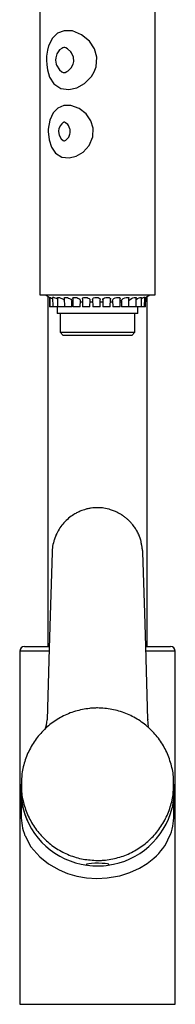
# Model space of a CAD drawing. Header units: millimetres. Extents: x 3931.57 to 3931.62, y 2341.392 to 2342.049.
# Tile 1 of 3: x 3931.57 to 3931.62, y 2341.392 to 2341.709. Entities that reach past the tile are written whole.
import ezdxf

# ---------------------------------------------------------------- set-up
doc = ezdxf.new("R2010")
doc.units = ezdxf.units.MM
doc.layers.add('SANINDUSA', color=3, linetype='Continuous')

msp = doc.modelspace()

# ---------------------------------------------------------------- linework, layer by layer
at = {"layer": 'SANINDUSA'}
for p, q in [((3931.576696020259, 2341.712043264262), (3931.576696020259, 2341.620043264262)), ((3931.613696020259, 2341.620043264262), (3931.613696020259, 2341.712043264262)), ((3931.576696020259, 2341.620043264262), (3931.613696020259, 2341.620043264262)), ((3931.578342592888, 2341.620043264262), (3931.579870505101, 2341.619167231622)), ((3931.579196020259, 2341.619553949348), (3931.579196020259, 2341.507043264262)), ((3931.579759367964, 2341.619230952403), (3931.579811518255, 2341.616243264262)), ((3931.579869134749, 2341.619245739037), (3931.579921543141, 2341.616243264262)), ((3931.58073944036, 2341.61920897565), (3931.580791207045, 2341.616243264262)), ((3931.582323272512, 2341.619128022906), (3931.582373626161, 2341.616243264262)), ((3931.584534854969, 2341.619029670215), (3931.584583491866, 2341.616243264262)), ((3931.587255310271, 2341.618899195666), (3931.587301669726, 2341.616243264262)), ((3931.589669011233, 2341.616243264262), (3931.58970404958, 2341.618250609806)), ((3931.590337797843, 2341.618753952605), (3931.590381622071, 2341.616243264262)), ((3931.592748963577, 2341.616243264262), (3931.592786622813, 2341.618400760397)), ((3931.593616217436, 2341.618597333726), (3931.593657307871, 2341.616243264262)), ((3931.596024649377, 2341.616243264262), (3931.596065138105, 2341.618562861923)), ((3931.596913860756, 2341.618435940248), (3931.596952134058, 2341.616243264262)), ((3931.599319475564, 2341.616243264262), (3931.599362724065, 2341.61872096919)), ((3931.60005291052, 2341.618280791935), (3931.600088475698, 2341.616243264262)), ((3931.602455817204, 2341.616243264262), (3931.602501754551, 2341.618875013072)), ((3931.605264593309, 2341.616243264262), (3931.605312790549, 2341.619004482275)), ((3931.607594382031, 2341.616243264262), (3931.607644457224, 2341.619112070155)), ((3931.609319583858, 2341.616243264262), (3931.609371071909, 2341.619193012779)), ((3931.610347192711, 2341.616243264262), (3931.610399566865, 2341.619243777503)), ((3931.610397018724, 2341.619097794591), (3931.610574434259, 2341.619197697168)), ((3931.610574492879, 2341.619197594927), (3931.612049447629, 2341.620043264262)), ((3931.610621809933, 2341.616243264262), (3931.610674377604, 2341.619254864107)), ((3931.611196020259, 2341.507043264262), (3931.611196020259, 2341.619553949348)), ((3931.579921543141, 2341.616243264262), (3931.579811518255, 2341.616243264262)), ((3931.580791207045, 2341.616243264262), (3931.579921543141, 2341.616243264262)), ((3931.582373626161, 2341.616243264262), (3931.580791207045, 2341.616243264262)), ((3931.582196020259, 2341.616243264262), (3931.582196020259, 2341.614043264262)), ((3931.584583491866, 2341.616243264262), (3931.582373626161, 2341.616243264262)), ((3931.586950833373, 2341.616243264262), (3931.584583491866, 2341.616243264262)), ((3931.586950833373, 2341.616243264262), (3931.586983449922, 2341.61811186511)), ((3931.586978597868, 2341.617833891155), (3931.587273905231, 2341.617833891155)), ((3931.589669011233, 2341.616243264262), (3931.587301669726, 2341.616243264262)), ((3931.589696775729, 2341.617833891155), (3931.590353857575, 2341.617833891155)), ((3931.592748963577, 2341.616243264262), (3931.590381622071, 2341.616243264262)), ((3931.592776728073, 2341.617833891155), (3931.593629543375, 2341.617833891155)), ((3931.596024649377, 2341.616243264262), (3931.593657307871, 2341.616243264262)), ((3931.596052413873, 2341.617833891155), (3931.596924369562, 2341.617833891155)), ((3931.599319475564, 2341.616243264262), (3931.596952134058, 2341.616243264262)), ((3931.59934724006, 2341.617833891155), (3931.600060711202, 2341.617833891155)), ((3931.602455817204, 2341.616243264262), (3931.600088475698, 2341.616243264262)), ((3931.6024835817, 2341.617833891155), (3931.602869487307, 2341.617833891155)), ((3931.602864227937, 2341.618135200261), (3931.602897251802, 2341.616243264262)), ((3931.605264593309, 2341.616243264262), (3931.602897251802, 2341.616243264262)), ((3931.607594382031, 2341.616243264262), (3931.605264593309, 2341.616243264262)), ((3931.609319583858, 2341.616243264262), (3931.607594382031, 2341.616243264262)), ((3931.608196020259, 2341.614043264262), (3931.608196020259, 2341.616243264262)), ((3931.610347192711, 2341.616243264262), (3931.609319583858, 2341.616243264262)), ((3931.610621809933, 2341.616243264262), (3931.610347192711, 2341.616243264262)), ((3931.606288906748, 2341.614043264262), (3931.582196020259, 2341.614043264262)), ((3931.583196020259, 2341.614043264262), (3931.583196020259, 2341.608043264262)), ((3931.608196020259, 2341.614043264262), (3931.606288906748, 2341.614043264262)), ((3931.607196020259, 2341.608043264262), (3931.607196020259, 2341.614043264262)), ((3931.583196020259, 2341.608043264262), (3931.584196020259, 2341.607043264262)), ((3931.583196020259, 2341.608043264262), (3931.605435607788, 2341.608043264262)), ((3931.604582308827, 2341.607043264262), (3931.584196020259, 2341.607043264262)), ((3931.606196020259, 2341.607043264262), (3931.604582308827, 2341.607043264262)), ((3931.605435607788, 2341.608043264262), (3931.607196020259, 2341.608043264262)), ((3931.606196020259, 2341.607043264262), (3931.607196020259, 2341.608043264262)), ((3931.570196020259, 2341.505543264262), (3931.570196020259, 2341.392043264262)), ((3931.579581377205, 2341.505543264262), (3931.570196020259, 2341.505543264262)), ((3931.571696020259, 2341.507043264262), (3931.579587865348, 2341.507043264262)), ((3931.620196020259, 2341.505543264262), (3931.610756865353, 2341.505543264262)), ((3931.610803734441, 2341.507043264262), (3931.618696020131, 2341.507043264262)), ((3931.620196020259, 2341.392043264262), (3931.620196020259, 2341.505543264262)), ((3931.570696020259, 2341.460695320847), (3931.570696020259, 2341.452968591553)), ((3931.570696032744, 2341.462793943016), (3931.570696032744, 2341.459805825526)), ((3931.619696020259, 2341.452979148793), (3931.619696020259, 2341.460694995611)), ((3931.619696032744, 2341.459801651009), (3931.619696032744, 2341.462793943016)), ((3931.570714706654, 2341.458919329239), (3931.570708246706, 2341.459805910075)), ((3931.570196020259, 2341.392043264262), (3931.620196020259, 2341.392043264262))]:
    msp.add_line(p, q, dxfattribs=at)
at = {"layer": 'SANINDUSA', "flags": 128}
for points in [[(3931.579136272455, 2341.692389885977), (3931.57981069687, 2341.690079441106), (3931.581214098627, 2341.687879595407), (3931.583422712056, 2341.686407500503), (3931.586008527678, 2341.68605822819), (3931.58855004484, 2341.686646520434), (3931.591001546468, 2341.688031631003), (3931.593235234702, 2341.690295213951), (3931.594123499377, 2341.691764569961), (3931.594732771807, 2341.69336964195), (3931.594968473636, 2341.696502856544), (3931.594199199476, 2341.699167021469), (3931.592597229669, 2341.701582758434), (3931.590103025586, 2341.703665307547), (3931.5871388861, 2341.704869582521), (3931.58449629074, 2341.704959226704), (3931.582383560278, 2341.704171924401), (3931.580695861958, 2341.702579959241), (3931.579467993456, 2341.700089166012), (3931.579128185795, 2341.698733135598)], [(3931.579125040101, 2341.698733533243), (3931.578850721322, 2341.696817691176), (3931.578800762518, 2341.695508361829)], [(3931.581708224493, 2341.695543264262), (3931.581708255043, 2341.6955265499), (3931.581915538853, 2341.694178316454), (3931.582034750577, 2341.693839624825), (3931.582956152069, 2341.692385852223), (3931.583736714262, 2341.691765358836), (3931.58418906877, 2341.691569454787), (3931.584468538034, 2341.691521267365), (3931.584755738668, 2341.69155086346), (3931.585383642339, 2341.691812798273), (3931.58581111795, 2341.692100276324), (3931.586700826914, 2341.692999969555), (3931.587353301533, 2341.694164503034), (3931.587584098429, 2341.695087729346), (3931.587503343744, 2341.696439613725), (3931.586875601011, 2341.697842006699), (3931.586601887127, 2341.698212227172), (3931.585598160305, 2341.699139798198), (3931.584987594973, 2341.699464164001), (3931.584651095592, 2341.699555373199), (3931.584394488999, 2341.699559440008), (3931.5840127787, 2341.699455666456), (3931.583686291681, 2341.699291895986), (3931.583014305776, 2341.698760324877), (3931.582133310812, 2341.697477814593), (3931.58177024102, 2341.696294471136), (3931.581708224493, 2341.695543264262)], [(3931.578800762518, 2341.695508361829), (3931.578871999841, 2341.694021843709), (3931.579140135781, 2341.692390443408)], [(3931.579375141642, 2341.672543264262), (3931.57962393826, 2341.669903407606), (3931.58036388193, 2341.667566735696), (3931.581701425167, 2341.665609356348), (3931.58371332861, 2341.664342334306), (3931.586043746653, 2341.664062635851), (3931.588346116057, 2341.66463488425), (3931.590542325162, 2341.66595043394), (3931.592472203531, 2341.668052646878), (3931.593681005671, 2341.670808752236), (3931.593807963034, 2341.673594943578), (3931.59305065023, 2341.676033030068), (3931.591531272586, 2341.678218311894), (3931.589265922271, 2341.680001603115), (3931.58666521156, 2341.680946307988), (3931.584336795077, 2341.680917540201), (3931.582438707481, 2341.680095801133), (3931.580923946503, 2341.678523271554), (3931.579860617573, 2341.676164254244), (3931.57939566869, 2341.673315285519), (3931.579375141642, 2341.672543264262)], [(3931.582688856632, 2341.672543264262), (3931.582878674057, 2341.671378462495), (3931.583507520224, 2341.670238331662), (3931.583550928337, 2341.670187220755), (3931.584147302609, 2341.669670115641), (3931.584413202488, 2341.669542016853), (3931.584494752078, 2341.669521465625), (3931.584519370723, 2341.669521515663), (3931.584585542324, 2341.669537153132), (3931.585029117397, 2341.66977328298), (3931.585381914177, 2341.670070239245), (3931.585932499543, 2341.670763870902), (3931.586342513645, 2341.671721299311), (3931.586427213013, 2341.672172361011), (3931.586375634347, 2341.673225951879), (3931.586315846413, 2341.673461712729), (3931.585832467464, 2341.674477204), (3931.585615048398, 2341.674764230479), (3931.584936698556, 2341.675375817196), (3931.584624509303, 2341.675536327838), (3931.584526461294, 2341.675563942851), (3931.584499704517, 2341.675565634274), (3931.584407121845, 2341.67554246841), (3931.584322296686, 2341.67550897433), (3931.584204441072, 2341.675449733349), (3931.584051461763, 2341.675354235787), (3931.583693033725, 2341.675052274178), (3931.583169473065, 2341.674358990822), (3931.582791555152, 2341.673404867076), (3931.582694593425, 2341.672748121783), (3931.582688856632, 2341.672543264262)], [(3931.579880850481, 2341.619245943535), (3931.579872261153, 2341.619257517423), (3931.579955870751, 2341.619242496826), (3931.580135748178, 2341.6191725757), (3931.580401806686, 2341.619051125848), (3931.580745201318, 2341.618878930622)], [(3931.582344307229, 2341.619128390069), (3931.582347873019, 2341.619204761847), (3931.582496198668, 2341.619257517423), (3931.58273428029, 2341.619242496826), (3931.583034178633, 2341.6191725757), (3931.583383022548, 2341.619051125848), (3931.583766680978, 2341.618877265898), (3931.584156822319, 2341.618653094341), (3931.584500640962, 2341.618393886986), (3931.584546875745, 2341.618341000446)], [(3931.584548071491, 2341.61902990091), (3931.584536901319, 2341.619066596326), (3931.584648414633, 2341.619204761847), (3931.584880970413, 2341.619257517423), (3931.585178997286, 2341.619242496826), (3931.585516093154, 2341.6191725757), (3931.585879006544, 2341.619051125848), (3931.586250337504, 2341.618877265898), (3931.586597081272, 2341.618653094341), (3931.586863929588, 2341.618393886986), (3931.586981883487, 2341.61813954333), (3931.586971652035, 2341.618112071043)], [(3931.587272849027, 2341.618899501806), (3931.587307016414, 2341.619066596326), (3931.587517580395, 2341.619204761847), (3931.587821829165, 2341.619257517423), (3931.588163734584, 2341.619242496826), (3931.588519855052, 2341.6191725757), (3931.588877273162, 2341.619051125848), (3931.589216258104, 2341.618877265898), (3931.589500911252, 2341.618653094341), (3931.589676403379, 2341.618393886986), (3931.589680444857, 2341.618251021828)], [(3931.590358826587, 2341.618754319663), (3931.590347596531, 2341.618846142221), (3931.590502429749, 2341.619066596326), (3931.590800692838, 2341.619204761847), (3931.591160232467, 2341.619257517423), (3931.591527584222, 2341.619242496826), (3931.591883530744, 2341.6191725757), (3931.592216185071, 2341.619051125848), (3931.592504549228, 2341.618877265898), (3931.592711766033, 2341.618653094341), (3931.592784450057, 2341.618400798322)], [(3931.593620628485, 2341.618597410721), (3931.593694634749, 2341.618846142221), (3931.593950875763, 2341.619066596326), (3931.59432075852, 2341.619204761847), (3931.594716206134, 2341.619257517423), (3931.595089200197, 2341.619242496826), (3931.595425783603, 2341.6191725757), (3931.595715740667, 2341.619051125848), (3931.595937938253, 2341.618877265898), (3931.596056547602, 2341.618653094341), (3931.596046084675, 2341.618563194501)], [(3931.596932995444, 2341.618436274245), (3931.596938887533, 2341.618584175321), (3931.597122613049, 2341.618846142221), (3931.597466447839, 2341.619066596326), (3931.597888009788, 2341.619204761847), (3931.598298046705, 2341.619257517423), (3931.598656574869, 2341.619242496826), (3931.598955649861, 2341.6191725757), (3931.599187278, 2341.619051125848), (3931.599331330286, 2341.618877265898), (3931.599347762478, 2341.618721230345)], [(3931.600065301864, 2341.618281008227), (3931.600056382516, 2341.618334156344), (3931.600167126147, 2341.618584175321), (3931.600446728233, 2341.618846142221), (3931.600859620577, 2341.619066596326), (3931.601310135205, 2341.619204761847), (3931.601712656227, 2341.619257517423), (3931.602037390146, 2341.619242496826), (3931.602282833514, 2341.6191725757), (3931.602443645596, 2341.619051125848), (3931.602501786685, 2341.618877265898), (3931.602501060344, 2341.618875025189)], [(3931.602865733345, 2341.618135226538), (3931.602921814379, 2341.618334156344), (3931.603127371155, 2341.618584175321), (3931.603487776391, 2341.618846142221), (3931.603947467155, 2341.619066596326), (3931.604402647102, 2341.619204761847), (3931.604775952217, 2341.619257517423), (3931.605049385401, 2341.619242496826), (3931.605227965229, 2341.6191725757), (3931.605309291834, 2341.619051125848), (3931.605301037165, 2341.619004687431)], [(3931.605299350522, 2341.618234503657), (3931.605370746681, 2341.618334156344), (3931.605660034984, 2341.618584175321), (3931.606081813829, 2341.618846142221), (3931.606563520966, 2341.619066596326), (3931.606998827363, 2341.619204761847), (3931.607322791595, 2341.619257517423), (3931.607530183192, 2341.619242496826), (3931.607632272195, 2341.6191725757), (3931.607631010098, 2341.619112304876)], [(3931.607635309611, 2341.618588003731), (3931.608088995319, 2341.618846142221), (3931.608566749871, 2341.619066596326), (3931.608958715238, 2341.619204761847), (3931.609215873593, 2341.619257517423), (3931.609346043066, 2341.619242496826), (3931.609360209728, 2341.619193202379)], [(3931.580577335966, 2341.537218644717), (3931.579991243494, 2341.517020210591), (3931.579683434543, 2341.50639004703), (3931.579021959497, 2341.483430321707)], [(3931.611370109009, 2341.4834301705), (3931.610686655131, 2341.507149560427), (3931.6103786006, 2341.517787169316), (3931.609811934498, 2341.537315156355)], [(3931.611461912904, 2341.481303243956), (3931.611469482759, 2341.481302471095), (3931.611552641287, 2341.481504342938), (3931.611518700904, 2341.481939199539), (3931.611432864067, 2341.482591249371), (3931.61137018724, 2341.483429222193)], [(3931.571200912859, 2341.455290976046), (3931.570913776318, 2341.45683639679), (3931.570714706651, 2341.458919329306)], [(3931.619677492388, 2341.458922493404), (3931.619557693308, 2341.457435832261), (3931.619159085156, 2341.455150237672)], [(3931.619690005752, 2341.459801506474), (3931.619694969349, 2341.459601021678), (3931.619677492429, 2341.458922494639)], [(3931.571885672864, 2341.446282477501), (3931.571917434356, 2341.446180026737), (3931.573827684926, 2341.44265866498), (3931.576656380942, 2341.4394054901), (3931.579430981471, 2341.437187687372), (3931.582859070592, 2341.435222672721), (3931.585546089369, 2341.434116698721), (3931.588553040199, 2341.433244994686), (3931.591655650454, 2341.43270188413), (3931.594979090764, 2341.43249101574), (3931.598314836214, 2341.43265429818), (3931.60165867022, 2341.433203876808), (3931.602326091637, 2341.433362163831), (3931.605630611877, 2341.434405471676), (3931.608680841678, 2341.435803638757), (3931.611165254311, 2341.437328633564), (3931.613349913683, 2341.43905297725)], [(3931.594371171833, 2341.437371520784), (3931.593296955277, 2341.437321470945), (3931.592408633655, 2341.43723536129), (3931.591793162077, 2341.43712162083), (3931.59151078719, 2341.436991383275), (3931.591589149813, 2341.436857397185), (3931.592020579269, 2341.43673277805), (3931.592762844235, 2341.436629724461), (3931.593743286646, 2341.43655832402), (3931.594865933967, 2341.436525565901), (3931.596020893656, 2341.436534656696), (3931.597095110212, 2341.436584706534), (3931.597983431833, 2341.43667081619), (3931.598598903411, 2341.436784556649), (3931.598881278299, 2341.436914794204), (3931.598802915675, 2341.437048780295), (3931.59837148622, 2341.43717339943), (3931.597629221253, 2341.437276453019), (3931.596648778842, 2341.43734785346), (3931.595526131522, 2341.437380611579), (3931.594371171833, 2341.437371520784)]]:
    msp.add_lwpolyline(points, dxfattribs=at)
at = {"layer": 'SANINDUSA'}
for centre, radius, start, end in [((3931.580645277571, 2341.616433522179), 0.002777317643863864, 52.60947056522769, 87.95149803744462), ((3931.610779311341, 2341.616817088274), 0.002457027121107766, 99.00096430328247, 125.1525186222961), ((3931.571696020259, 2341.505543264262), 0.001500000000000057, 90, 180), ((3931.618696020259, 2341.505543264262), 0.001500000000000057, 0, 90), ((3931.571230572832, 2341.48361966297), 0.007793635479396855, 335.6027565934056, 358.5999104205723), ((3931.592595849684, 2341.460105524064), 0.02189594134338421, 178.9063988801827, 210.7157097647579), ((3931.594856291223, 2341.460924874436), 0.02431702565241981, 193.3963151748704, 262.7867147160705), ((3931.595432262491, 2341.461017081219), 0.02444139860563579, 277.2527067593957, 346.1112681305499), ((3931.587713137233, 2341.452518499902), 0.01701166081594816, 179.0242693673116, 201.5044447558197), ((3931.604918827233, 2341.452190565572), 0.01478057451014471, 334.4617481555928, 2.708000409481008), ((3931.601464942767, 2341.452831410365), 0.01819609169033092, 310.7803267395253, 337.3308192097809)]:
    msp.add_arc(centre, radius, start, end, dxfattribs=at)
for points, knots in [([(3931.608531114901, 2341.542853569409), (3931.608333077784, 2341.543268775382), (3931.607935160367, 2341.54410305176), (3931.607187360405, 2341.54528726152), (3931.606419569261, 2341.546297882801), (3931.605637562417, 2341.54716893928), (3931.604906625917, 2341.54787832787), (3931.604092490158, 2341.54856570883), (3931.603192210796, 2341.549222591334), (3931.60203781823, 2341.549930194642), (3931.600769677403, 2341.550541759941), (3931.599138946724, 2341.551129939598), (3931.597327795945, 2341.551542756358), (3931.595565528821, 2341.551672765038), (3931.594197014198, 2341.551626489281), (3931.593150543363, 2341.55151485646), (3931.592072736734, 2341.551316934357), (3931.591070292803, 2341.551050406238), (3931.590039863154, 2341.550697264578), (3931.589004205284, 2341.550254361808), (3931.588016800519, 2341.549727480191), (3931.586829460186, 2341.548979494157), (3931.585496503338, 2341.547939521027), (3931.584046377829, 2341.546430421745), (3931.582795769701, 2341.544742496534), (3931.582173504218, 2341.543485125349), (3931.581860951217, 2341.542853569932)], [0, 0, 0, 0, 0.04105287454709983, 0.08248783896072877, 0.1252367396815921, 0.154761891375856, 0.1873991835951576, 0.2164320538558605, 0.2500270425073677, 0.2867936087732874, 0.336816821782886, 0.3744987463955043, 0.4396361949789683, 0.4993068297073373, 0.5286997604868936, 0.5594914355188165, 0.5914645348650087, 0.6248051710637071, 0.6506525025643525, 0.6874919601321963, 0.7243255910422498, 0.7498939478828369, 0.8124072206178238, 0.8748469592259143, 0.9371378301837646, 1, 1, 1, 1]), ([(3931.581297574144, 2341.54138578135), (3931.581105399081, 2341.540697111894), (3931.580722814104, 2341.539326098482), (3931.580597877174, 2341.53791715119), (3931.580577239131, 2341.537213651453), (3931.580577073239, 2341.537207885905), (3931.580577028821, 2341.537206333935), (3931.580577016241, 2341.537205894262), (3931.580577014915, 2341.537205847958)], [0, 0, 0, 0, 0.5002358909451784, 0.9958770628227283, 0.998898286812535, 0.9996890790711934, 0.9999672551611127, 1, 1, 1, 1]), ([(3931.592622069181, 2341.487148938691), (3931.591090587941, 2341.486901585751), (3931.588023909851, 2341.486406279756), (3931.583711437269, 2341.484581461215), (3931.579799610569, 2341.482034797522), (3931.576450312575, 2341.478784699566), (3931.573760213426, 2341.474959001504), (3931.571873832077, 2341.470700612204), (3931.570816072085, 2341.466574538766), (3931.570793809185, 2341.463903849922), (3931.570784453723, 2341.462781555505)], [0, 0, 0, 0, 0.1294208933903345, 0.2591557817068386, 0.388289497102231, 0.5181593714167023, 0.6472374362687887, 0.7770648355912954, 0.9063167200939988, 1, 1, 1, 1]), ([(3931.595196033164, 2341.487284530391), (3931.594767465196, 2341.487278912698), (3931.593907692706, 2341.487267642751), (3931.593051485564, 2341.48718858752), (3931.592622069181, 2341.487148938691)], [0, 0, 0, 0, 0.4984667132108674, 1, 1, 1, 1]), ([(3931.619606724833, 2341.462787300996), (3931.619632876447, 2341.463221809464), (3931.619751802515, 2341.465197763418), (3931.619077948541, 2341.468712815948), (3931.61758565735, 2341.473113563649), (3931.615219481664, 2341.477152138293), (3931.612155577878, 2341.480669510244), (3931.60847534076, 2341.483551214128), (3931.604319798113, 2341.485670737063), (3931.599839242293, 2341.487030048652), (3931.59674135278, 2341.487199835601), (3931.595196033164, 2341.487284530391)], [0, 0, 0, 0, 0.03394405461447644, 0.1543626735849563, 0.2755204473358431, 0.3959938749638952, 0.5170240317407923, 0.6377666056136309, 0.7585012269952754, 0.8795332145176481, 1, 1, 1, 1]), ([(3931.611353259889, 2341.48355032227), (3931.611358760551, 2341.483515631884), (3931.611366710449, 2341.483465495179), (3931.611370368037, 2341.483433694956), (3931.611370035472, 2341.483430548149), (3931.611369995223, 2341.483430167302)], [0, 0, 0, 0, 0.6637590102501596, 0.9593058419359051, 1, 1, 1, 1]), ([(3931.570784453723, 2341.462781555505), (3931.57075847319, 2341.462352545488), (3931.57063875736, 2341.46037570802), (3931.571311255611, 2341.456866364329), (3931.572804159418, 2341.452458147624), (3931.57516609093, 2341.448424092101), (3931.578232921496, 2341.444901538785), (3931.581907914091, 2341.442021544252), (3931.586064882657, 2341.439899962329), (3931.590545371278, 2341.438538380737), (3931.593647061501, 2341.438368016), (3931.595196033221, 2341.438282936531)], [0, 0, 0, 0, 0.03351464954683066, 0.1544323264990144, 0.2750222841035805, 0.3961472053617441, 0.5165738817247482, 0.6377383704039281, 0.758215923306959, 0.8792539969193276, 1, 1, 1, 1]), ([(3931.59776995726, 2341.438418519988), (3931.599309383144, 2341.438667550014), (3931.602376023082, 2341.439163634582), (3931.606694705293, 2341.440993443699), (3931.610599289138, 2341.443537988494), (3931.613951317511, 2341.446794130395), (3931.616637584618, 2341.450617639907), (3931.61852227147, 2341.454879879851), (3931.619577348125, 2341.459000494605), (3931.619598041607, 2341.461667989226), (3931.619606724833, 2341.462787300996)], [0, 0, 0, 0, 0.1300870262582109, 0.2591421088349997, 0.3889429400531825, 0.518176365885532, 0.6477540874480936, 0.7773421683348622, 0.9065701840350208, 1, 1, 1, 1]), ([(3931.595196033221, 2341.438282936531), (3931.59562650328, 2341.438288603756), (3931.596486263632, 2341.438299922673), (3931.597342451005, 2341.43837902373), (3931.59776995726, 2341.438418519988)], [0, 0, 0, 0, 0.500686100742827, 1, 1, 1, 1])]:
    msp.add_open_spline(points, degree=3, knots=knots, dxfattribs=at)
for points in [[(3931.581860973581, 2341.542853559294), (3931.581297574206, 2341.54138578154)], [(3931.609094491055, 2341.541385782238), (3931.608531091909, 2341.542853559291)], [(3931.609815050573, 2341.53720584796), (3931.609094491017, 2341.541385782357)]]:
    msp.add_open_spline(points, degree=1, dxfattribs=at)

doc.saveas('drawing.dxf')
